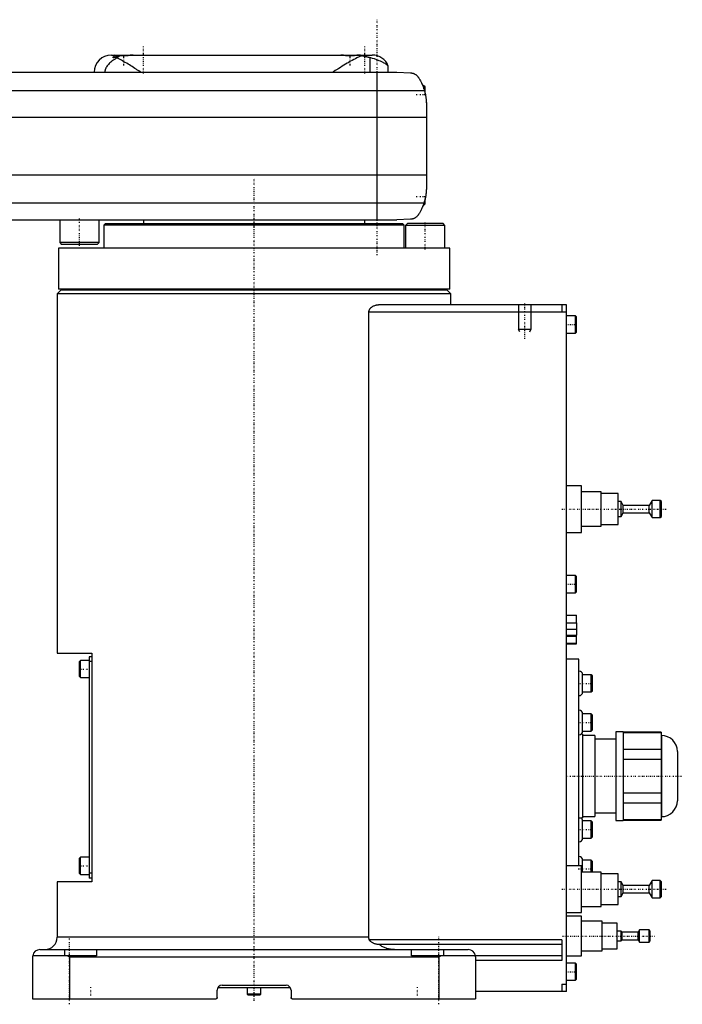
# Model space of a CAD drawing. Extents: x -502 to 174, y -319 to 715.
# Tile 3 of 4: x -95 to 174, y -319 to 81. Entities that reach past the tile are written whole.
import ezdxf

# ---------------------------------------------------------------- set-up
doc = ezdxf.new("R2010")
doc.units = 0
doc.linetypes.add('CENTER', pattern=[1.5, 0.45, -0.5, 0.05, -0.5])
for name, color, linetype in [('AM_0', 7, 'CONTINUOUS'), ('AM_10', 7, 'CONTINUOUS'), ('AM_7', 7, 'CENTER')]:
    doc.layers.add(name, color=color, linetype=linetype)

msp = doc.modelspace()

# ---------------------------------------------------------------- linework, layer by layer
at = {"layer": 'AM_0', "color": 7, "linetype": 'CONTINUOUS'}
for p, q in [((-58, 67), (48, 67)), ((-56.6, 67), (-57, 66.6)), ((-57, 66.6), (-57, 65.89)), ((-54.71, 66.6), (-57, 66.6)), ((-49.39, 66.99), (-49.4, 67)), ((35.4, 67), (35.39, 66.99)), ((42.61, 66.99), (42.6, 67)), ((46.98, 65.9), (46.98, 60)), ((54.53, 60), (54.53, 62.51)), ((-248, 60), (58, 60)), ((50, 0), (50, 60)), ((58, 60), (63.58, 59.75)), ((69.24, 52.43), (-259.24, 52.43)), ((69, 54.5), (68.53, 54.5)), ((69.5, 54), (69, 54.5)), ((69, 53.21), (69, 54.5)), ((69.5, 51.41), (69.5, 54)), ((70, 46.97), (70, 13.03)), ((70, 41.62), (-260, 41.62)), ((70, 18.16), (-260, 18.16)), ((69.5, 6.5), (69.5, 8.59)), ((69.01, 6.81), (-259.01, 6.81)), ((68.72, 6), (69, 6)), ((69, 6), (69, 6.79)), ((69, 6), (69.5, 6.5)), ((-251.5, 0), (58, 0)), ((-79, 0), (-79, -9.2)), ((-63, -9.2), (-63, 0)), ((-45, 0), (-45, -1.58)), ((45, -1.58), (45, 0)), ((63.58, 0.25), (58, 0)), ((-60.5, -1.58), (-61, -2.08)), ((-61, -2.08), (-61, -11.5)), ((61, -2.08), (-61, -2.08)), ((60.5, -1.58), (-60.5, -1.58)), ((61, -2.08), (60.5, -1.58)), ((61, -11.5), (61, -2.08)), ((62.37, -1.5), (61.57, -2.3)), ((61.57, -2.3), (61.57, -11.5)), ((77.57, -2.3), (61.57, -2.3)), ((76.77, -1.5), (62.37, -1.5)), ((77.57, -2.3), (76.77, -1.5)), ((77.57, -11.5), (77.57, -2.3)), ((-79.5, -11.5), (-79.5, -28.2)), ((79.5, -11.5), (-79.5, -11.5)), ((-79, -9.2), (-78.2, -10)), ((-63, -9.2), (-79, -9.2)), ((-63.8, -10), (-78.2, -10)), ((-63.8, -10), (-63, -9.2)), ((79.5, -28.2), (79.5, -11.5)), ((-78.5, -28.5), (-80, -30)), ((-80, -30), (-80, -176)), ((80, -30), (-80, -30)), ((79.5, -28.2), (-79.5, -28.2)), ((78.5, -28.5), (-78.5, -28.5)), ((-75, -28.2), (-75, -28.5)), ((75, -28.5), (75, -28.2)), ((80, -30), (78.5, -28.5)), ((80, -34.5), (80, -30)), ((127, -34.5), (50.56, -34.5)), ((125, -34.5), (125, -37.5)), ((127, -313.5), (127, -34.5)), ((46.64, -291.5), (46.64, -37.5)), ((127, -37.5), (46.64, -37.5)), ((130.6, -39), (127, -39)), ((131, -39.4), (130.6, -39)), ((130.6, -46), (130.6, -39)), ((131, -45.6), (131, -39.4)), ((127, -46), (130.6, -46)), ((130.6, -46), (131, -45.6)), ((133, -108), (127, -108)), ((133, -127), (133, -108)), ((141, -110.5), (133, -110.5)), ((141, -124.5), (141, -110.5)), ((148, -111.25), (141, -111.25)), ((148, -123.75), (148, -111.25)), ((149.1, -114.5), (148, -114.5)), ((150, -116), (149.1, -114.5)), ((149.1, -120.5), (149.1, -114.5)), ((160.5, -116), (150, -116)), ((150, -119), (150, -116)), ((161.7, -114), (160.5, -116)), ((160.5, -119), (160.5, -116)), ((165, -114), (161.7, -114)), ((161.7, -121), (161.7, -114)), ((165.5, -114.5), (165, -114)), ((165, -121), (165, -114)), ((165.5, -120.5), (165.5, -114.5)), ((149.1, -120.5), (150, -119)), ((150, -119), (160.5, -119)), ((160.5, -119), (161.7, -121)), ((141, -123.75), (148, -123.75)), ((148, -120.5), (149.1, -120.5)), ((161.7, -121), (165, -121)), ((165, -121), (165.5, -120.5)), ((127, -127), (133, -127)), ((133, -124.5), (141, -124.5)), ((130.6, -144.5), (127, -144.5)), ((131, -144.9), (130.6, -144.5)), ((130.6, -151.5), (130.6, -144.5)), ((131, -151.1), (131, -144.9)), ((127, -151.5), (130.6, -151.5)), ((130.6, -151.5), (131, -151.1)), ((127, -160.6), (131, -160.6)), ((127, -163.8), (131.1, -163.8)), ((131, -163.8), (131, -160.6)), ((131.1, -168.8), (131.1, -163.8)), ((127, -166.3), (131.1, -166.3)), ((127, -168.8), (131.1, -168.8)), ((127, -169.18), (131, -169.18)), ((127, -172), (131, -172)), ((131, -172.3), (131, -168.8)), ((-80, -176), (-66, -176)), ((-66, -176), (-66, -269)), ((127, -172.3), (131, -172.3)), ((-70.6, -179), (-71, -179.4)), ((-71, -185.6), (-71, -179.4)), ((-67, -179), (-70.6, -179)), ((-70.6, -186), (-70.6, -179)), ((-67, -177.5), (-67, -267.5)), ((-66, -177.5), (-67, -177.5)), ((-66, -179.5), (-67, -179.5)), ((132, -178.5), (127, -178.5)), ((132, -262.51), (132, -178.5)), ((-71, -185.6), (-70.6, -186)), ((-70.6, -186), (-67, -186)), ((137, -184.83), (133.5, -184.83)), ((133.5, -191.83), (133.5, -184.83)), ((137.5, -185.33), (137, -184.83)), ((137, -191.83), (137, -184.83)), ((137.5, -191.33), (137.5, -185.33)), ((133.5, -191.83), (137, -191.83)), ((137, -191.83), (137.5, -191.33)), ((137, -200.75), (133.5, -200.75)), ((133.5, -207.75), (133.5, -200.75)), ((137.5, -201.25), (137, -200.75)), ((137, -207.75), (137, -200.75)), ((137.5, -207.25), (137.5, -201.25)), ((133.5, -207.75), (137, -207.75)), ((137, -207.75), (137.5, -207.25)), ((150, -208), (147, -208)), ((147, -208), (147, -244)), ((150, -208), (150, -244)), ((133.5, -209), (132.83, -209)), ((133.5, -209), (133.5, -243)), ((138.5, -209.5), (133.5, -209.5)), ((138.5, -209.5), (138.5, -242.5)), ((147, -211), (138.5, -211)), ((165.47, -208.11), (150, -208.11)), ((150, -208.26), (165.47, -208.26)), ((165.47, -208.11), (165.47, -243.89)), ((165.51, -209.5), (165.47, -209.5)), ((165.51, -209.5), (165.51, -242.5)), ((165.47, -215.16), (150, -215.16)), ((172, -215.99), (172, -236.01)), ((150, -219.1), (165.47, -219.1)), ((165.47, -232.9), (150, -232.9)), ((150, -236.84), (165.47, -236.84)), ((132, -243), (133.5, -243)), ((133.5, -242.5), (138.5, -242.5)), ((138.5, -241), (147, -241)), ((147, -244), (150, -244)), ((165.47, -243.74), (150, -243.74)), ((150, -243.89), (165.47, -243.89)), ((165.47, -242.5), (165.51, -242.5)), ((137, -244.25), (133.5, -244.25)), ((133.5, -251.25), (133.5, -244.25)), ((137.5, -244.75), (137, -244.25)), ((137, -251.25), (137, -244.25)), ((137.5, -250.75), (137.5, -244.75)), ((133.5, -251.25), (137, -251.25)), ((137, -251.25), (137.5, -250.75)), ((-70.6, -259), (-71, -259.4)), ((-71, -265.6), (-71, -259.4)), ((-67, -259), (-70.6, -259)), ((-70.6, -266), (-70.6, -259)), ((133, -262.5), (127, -262.5)), ((133, -281.5), (133, -262.5)), ((137, -260.17), (133.5, -260.17)), ((133.5, -265), (133.5, -260.17)), ((137.5, -260.67), (137, -260.17)), ((137, -265), (137, -260.17)), ((137.5, -265), (137.5, -260.67)), ((-71, -265.6), (-70.6, -266)), ((-70.6, -266), (-67, -266)), ((-66, -265.5), (-67, -265.5)), ((-66, -267.5), (-67, -267.5)), ((141, -265), (133, -265)), ((141, -279), (141, -265)), ((148, -265.75), (141, -265.75)), ((148, -278.25), (148, -265.75)), ((-80, -269), (-80, -291.5)), ((-66, -269), (-80, -269)), ((149.1, -269), (148, -269)), ((150, -270.5), (149.1, -269)), ((149.1, -275), (149.1, -269)), ((160.5, -270.5), (150, -270.5)), ((150, -273.5), (150, -270.5)), ((161.7, -268.5), (160.5, -270.5)), ((160.5, -273.5), (160.5, -270.5)), ((165, -268.5), (161.7, -268.5)), ((161.7, -275.5), (161.7, -268.5)), ((165.5, -269), (165, -268.5)), ((165, -275.5), (165, -268.5)), ((165.5, -275), (165.5, -269)), ((148, -275), (149.1, -275)), ((149.1, -275), (150, -273.5)), ((150, -273.5), (160.5, -273.5)), ((160.5, -273.5), (161.7, -275.5)), ((161.7, -275.5), (165, -275.5)), ((165, -275.5), (165.5, -275)), ((133, -279), (141, -279)), ((141, -278.25), (148, -278.25)), ((127, -281.5), (133, -281.5)), ((133, -283), (127, -283)), ((133, -299), (133, -283)), ((141.5, -285), (133, -285)), ((141.5, -297), (141.5, -285)), ((147.5, -285.75), (141.5, -285.75)), ((147.5, -296.25), (147.5, -285.75)), ((46.64, -291.5), (-80, -291.5)), ((149.2, -289), (147.5, -289)), ((149.5, -289.5), (149.2, -289)), ((149.2, -293), (149.2, -289)), ((156, -289.5), (149.5, -289.5)), ((149.5, -292.5), (149.5, -289.5)), ((156.6, -288.5), (156, -289.5)), ((156, -292.5), (156, -289.5)), ((160.5, -288.5), (156.6, -288.5)), ((156.6, -293.5), (156.6, -288.5)), ((161, -289), (160.5, -288.5)), ((160.5, -293.5), (160.5, -288.5)), ((161, -293), (161, -289)), ((125, -292.5), (46.81, -292.5)), ((125, -294.5), (50.91, -294.5)), ((125, -292.5), (125, -301)), ((147.5, -293), (149.2, -293)), ((149.2, -293), (149.5, -292.5)), ((149.5, -292.5), (156, -292.5)), ((156, -292.5), (156.6, -293.5)), ((156.6, -293.5), (160.5, -293.5)), ((160.5, -293.5), (161, -293)), ((-90, -299.5), (-90, -316.5)), ((-64, -299), (-89.96, -299)), ((-87, -296.5), (87, -296.5)), ((-77, -296.5), (-77, -299)), ((-75, -299.5), (-76.12, -299)), ((-75, -299.5), (-75, -316.5)), ((-75, -299.5), (75, -299.5)), ((-64, -296.5), (-64, -299)), ((64, -299), (64, -296.5)), ((125, -299), (64, -299)), ((76.12, -299), (75, -299.5)), ((75, -299.5), (75, -316.5)), ((77, -296.5), (77, -299)), ((90, -299.5), (90, -316.5)), ((127, -299), (133, -299)), ((133, -297), (141.5, -297)), ((141.5, -296.25), (147.5, -296.25)), ((125, -301), (90, -301)), ((130.6, -302), (127, -302)), ((131, -302.4), (130.6, -302)), ((130.6, -309), (130.6, -302)), ((131, -308.6), (131, -302.4)), ((14.73, -312), (-14.73, -312)), ((-13, -311), (13, -311)), ((-2.75, -312), (-2.75, -314.6)), ((2.75, -314.6), (2.75, -312)), ((125, -310.5), (125, -313.5)), ((125, -310.5), (127, -310.5)), ((127, -309), (130.6, -309)), ((130.6, -309), (131, -308.6)), ((-15, -316), (-15, -313)), ((-2.75, -314.6), (-2.35, -315)), ((2.75, -314.6), (-2.75, -314.6)), ((2.35, -315), (-2.35, -315)), ((2.35, -315), (2.75, -314.6)), ((15, -313), (15, -316)), ((127, -313.5), (90, -313.5)), ((-90, -316.5), (-15.5, -316.5)), ((15.5, -316.5), (90, -316.5))]:
    msp.add_line(p, q, dxfattribs=at)
for points in [[(-55.72, 65.78, 0), (-55.99, 65.65, 0), (-56.5, 65.37, 0), (-56.99, 65.08, 0), (-57.22, 64.93, 0), (-57.44, 64.78, 0), (-57.86, 64.46, 0), (-58.25, 64.15, 0), (-58.61, 63.83, 0), (-58.93, 63.51, 0), (-59.22, 63.2, 0), (-59.36, 63.04, 0), (-59.48, 62.89, 0), (-59.72, 62.57, 0), (-59.93, 62.25, 0), (-60.12, 61.93, 0), (-60.22, 61.74, 0), (-60.25, 61.68, 0), (-60.27, 61.63, 0), (-60.28, 61.6, 0), (-60.3, 61.57, 0), (-60.32, 61.52, 0), (-60.34, 61.46, 0), (-60.37, 61.41, 0), (-60.39, 61.35, 0), (-60.41, 61.3, 0), (-60.42, 61.27, 0), (-60.43, 61.24, 0), (-60.45, 61.19, 0), (-60.47, 61.13, 0), (-60.48, 61.1, 0), (-60.48, 61.07, 0), (-60.5, 61.02, 0), (-60.52, 60.96, 0), (-60.53, 60.93, 0), (-60.53, 60.9, 0), (-60.55, 60.84, 0), (-60.56, 60.79, 0), (-60.58, 60.73, 0), (-60.59, 60.67, 0), (-60.6, 60.6, 0), (-60.6, 60.57, 0), (-60.61, 60.54, 0), (-60.62, 60.48, 0), (-60.63, 60.42, 0), (-60.63, 60.35, 0), (-60.64, 60.29, 0), (-60.64, 60.23, 0), (-60.65, 60.19, 0), (-60.65, 60.16, 0), (-60.65, 60.1, 0), (-60.65, 60.03, 0), (-60.65, 60, 0)], [(-54.39, 66.69, 0), (-54.53, 66.65, 0), (-54.8, 66.57, 0), (-55.06, 66.5, 0), (-55.19, 66.46, 0), (-55.31, 66.42, 0), (-55.55, 66.34, 0), (-55.78, 66.26, 0), (-56, 66.18, 0), (-56.12, 66.14, 0), (-56.15, 66.13, 0), (-56.19, 66.12, 0), (-56.2, 66.11, 0), (-56.22, 66.11, 0), (-56.25, 66.1, 0), (-56.28, 66.09, 0), (-56.32, 66.08, 0), (-56.35, 66.07, 0), (-56.38, 66.06, 0), (-56.39, 66.05, 0), (-56.41, 66.05, 0), (-56.44, 66.04, 0), (-56.47, 66.03, 0), (-56.48, 66.02, 0), (-56.5, 66.02, 0), (-56.53, 66.01, 0), (-56.55, 66, 0), (-56.57, 66, 0), (-56.58, 65.99, 0), (-56.61, 65.98, 0), (-56.64, 65.98, 0), (-56.66, 65.97, 0), (-56.69, 65.96, 0), (-56.71, 65.96, 0), (-56.73, 65.95, 0), (-56.74, 65.95, 0), (-56.76, 65.94, 0), (-56.79, 65.94, 0), (-56.81, 65.93, 0), (-56.83, 65.93, 0), (-56.85, 65.92, 0), (-56.87, 65.92, 0), (-56.88, 65.92, 0), (-56.9, 65.91, 0), (-56.92, 65.91, 0), (-56.94, 65.9, 0), (-56.96, 65.9, 0), (-56.98, 65.9, 0), (-56.99, 65.9, 0), (-57, 65.89, 0), (-57.01, 65.89, 0), (-57.03, 65.89, 0), (-57.05, 65.89, 0), (-57.07, 65.89, 0), (-57.08, 65.89, 0), (-57.09, 65.89, 0), (-57.1, 65.89, 0), (-57.11, 65.89, 0), (-57.13, 65.89, 0), (-57.14, 65.89, 0), (-57.15, 65.89, 0), (-57.17, 65.89, 0), (-57.17, 65.89, 0), (-57.18, 65.89, 0), (-57.19, 65.89, 0), (-57.2, 65.89, 0), (-57.21, 65.9, 0), (-57.21, 65.9, 0), (-57.22, 65.9, 0), (-57.23, 65.9, 0), (-57.24, 65.91, 0), (-57.24, 65.91, 0), (-57.25, 65.91, 0), (-57.26, 65.92, 0), (-57.26, 65.92, 0), (-57.27, 65.93, 0), (-57.27, 65.93, 0), (-57.28, 65.93, 0), (-57.28, 65.94, 0), (-57.28, 65.94, 0), (-57.29, 65.95, 0), (-57.29, 65.96, 0), (-57.29, 65.96, 0), (-57.3, 65.97, 0), (-57.3, 65.97, 0), (-57.3, 65.98, 0), (-57.3, 65.99, 0), (-57.3, 65.99, 0), (-57.3, 66, 0)], [(-57.3, 66, 0), (-57.3, 66.01, 0), (-57.3, 66.02, 0), (-57.29, 66.04, 0), (-57.29, 66.05, 0), (-57.29, 66.06, 0), (-57.28, 66.08, 0), (-57.27, 66.1, 0), (-57.26, 66.12, 0), (-57.25, 66.14, 0), (-57.23, 66.16, 0), (-57.22, 66.17, 0), (-57.22, 66.18, 0), (-57.2, 66.2, 0), (-57.18, 66.22, 0), (-57.15, 66.25, 0), (-57.13, 66.27, 0), (-57.1, 66.29, 0), (-57.09, 66.3, 0), (-57.08, 66.32, 0), (-57.05, 66.34, 0), (-57.02, 66.36, 0), (-57, 66.38, 0)], [(-54.39, 66.69, 0), (-54.43, 66.67, 0), (-54.51, 66.63, 0), (-54.59, 66.6, 0), (-54.62, 66.58, 0), (-54.66, 66.56, 0), (-54.74, 66.52, 0), (-54.81, 66.47, 0), (-54.89, 66.43, 0), (-54.96, 66.38, 0), (-55.04, 66.34, 0), (-55.08, 66.31, 0), (-55.11, 66.28, 0), (-55.19, 66.23, 0), (-55.26, 66.18, 0), (-55.33, 66.12, 0), (-55.41, 66.07, 0), (-55.48, 66.01, 0), (-55.51, 65.98, 0), (-55.55, 65.94, 0), (-55.62, 65.88, 0), (-55.69, 65.82, 0), (-55.72, 65.78, 0)], [(-46, 60, 0), (-46.27, 60.17, 0), (-46.8, 60.51, 0), (-47.34, 60.86, 0), (-47.62, 61.04, 0), (-47.89, 61.21, 0), (-48.45, 61.56, 0), (-49, 61.92, 0), (-49.56, 62.27, 0), (-50.12, 62.61, 0), (-50.68, 62.96, 0), (-50.95, 63.13, 0), (-51.23, 63.3, 0), (-51.78, 63.63, 0), (-52.33, 63.95, 0), (-52.88, 64.27, 0), (-53.41, 64.57, 0), (-53.94, 64.87, 0), (-54.2, 65.01, 0), (-54.46, 65.15, 0), (-54.98, 65.41, 0), (-55.48, 65.66, 0), (-55.72, 65.78, 0)], [(-49.19, 67, 0), (-49.21, 67, 0), (-49.23, 67, 0), (-49.26, 67, 0), (-49.28, 67, 0), (-49.29, 67, 0), (-49.32, 67, 0), (-49.35, 66.99, 0), (-49.38, 66.99, 0), (-49.41, 66.99, 0), (-49.44, 66.99, 0), (-49.46, 66.99, 0), (-49.48, 66.98, 0), (-49.51, 66.98, 0), (-49.54, 66.98, 0), (-49.58, 66.97, 0), (-49.61, 66.97, 0), (-49.64, 66.97, 0), (-49.66, 66.96, 0), (-49.68, 66.96, 0), (-49.72, 66.96, 0), (-49.75, 66.95, 0), (-49.77, 66.95, 0), (-49.79, 66.95, 0), (-49.82, 66.94, 0), (-49.86, 66.94, 0), (-49.88, 66.93, 0), (-49.9, 66.93, 0), (-49.94, 66.93, 0), (-49.98, 66.92, 0), (-50.01, 66.91, 0), (-50.05, 66.91, 0), (-50.09, 66.9, 0), (-50.12, 66.9, 0), (-50.14, 66.9, 0), (-50.18, 66.89, 0), (-50.22, 66.88, 0), (-50.26, 66.88, 0), (-50.31, 66.87, 0), (-50.35, 66.86, 0), (-50.37, 66.86, 0), (-50.39, 66.85, 0), (-50.44, 66.85, 0), (-50.48, 66.84, 0), (-50.53, 66.83, 0), (-50.58, 66.83, 0), (-50.62, 66.82, 0), (-50.65, 66.81, 0), (-50.67, 66.81, 0), (-50.72, 66.8, 0), (-50.77, 66.8, 0), (-50.82, 66.79, 0), (-50.87, 66.78, 0), (-50.92, 66.77, 0), (-50.94, 66.77, 0), (-50.97, 66.77, 0), (-51.02, 66.76, 0), (-51.07, 66.75, 0), (-51.12, 66.75, 0), (-51.17, 66.74, 0), (-51.22, 66.73, 0), (-51.25, 66.73, 0), (-51.28, 66.73, 0), (-51.33, 66.72, 0), (-51.38, 66.71, 0), (-51.41, 66.71, 0), (-51.43, 66.71, 0), (-51.49, 66.7, 0), (-51.54, 66.69, 0), (-51.57, 66.69, 0), (-51.6, 66.69, 0), (-51.65, 66.68, 0), (-51.7, 66.68, 0), (-51.76, 66.67, 0), (-51.81, 66.67, 0), (-51.87, 66.66, 0), (-51.9, 66.66, 0), (-51.92, 66.66, 0), (-51.98, 66.65, 0), (-52.04, 66.65, 0), (-52.09, 66.64, 0), (-52.15, 66.64, 0), (-52.2, 66.64, 0), (-52.23, 66.64, 0), (-52.26, 66.63, 0), (-52.31, 66.63, 0), (-52.37, 66.63, 0), (-52.43, 66.62, 0), (-52.48, 66.62, 0), (-52.54, 66.62, 0), (-52.57, 66.62, 0), (-52.59, 66.62, 0), (-52.65, 66.62, 0), (-52.7, 66.61, 0), (-52.76, 66.61, 0), (-52.82, 66.61, 0), (-52.87, 66.61, 0), (-52.9, 66.61, 0), (-52.93, 66.61, 0), (-52.98, 66.61, 0), (-53.03, 66.61, 0), (-53.09, 66.61, 0), (-53.14, 66.61, 0), (-53.2, 66.61, 0), (-53.23, 66.61, 0), (-53.25, 66.61, 0), (-53.31, 66.62, 0), (-53.37, 66.62, 0), (-53.39, 66.62, 0), (-53.42, 66.62, 0), (-53.48, 66.62, 0), (-53.53, 66.62, 0), (-53.56, 66.62, 0), (-53.59, 66.63, 0), (-53.64, 66.63, 0), (-53.7, 66.63, 0), (-53.76, 66.63, 0), (-53.81, 66.64, 0), (-53.87, 66.64, 0), (-53.9, 66.64, 0), (-53.92, 66.65, 0), (-53.98, 66.65, 0), (-54.03, 66.65, 0), (-54.09, 66.66, 0), (-54.15, 66.66, 0), (-54.2, 66.67, 0), (-54.23, 66.67, 0), (-54.26, 66.67, 0), (-54.31, 66.68, 0), (-54.36, 66.68, 0), (-54.39, 66.69, 0)], [(43.84, 66.65, 0), (43.55, 66.55, 0), (42.96, 66.33, 0), (42.38, 66.08, 0), (42.08, 65.95, 0), (41.78, 65.81, 0), (41.16, 65.51, 0), (40.52, 65.18, 0), (39.87, 64.83, 0), (39.21, 64.46, 0), (38.53, 64.07, 0), (38.19, 63.87, 0), (37.85, 63.67, 0), (37.16, 63.25, 0), (36.46, 62.83, 0), (35.77, 62.4, 0), (35.07, 61.96, 0), (34.38, 61.52, 0), (34.03, 61.3, 0), (33.69, 61.08, 0), (33, 60.64, 0), (32.33, 60.21, 0), (32, 60, 0)], [(42.58, 66.99, 0), (42.56, 66.99, 0), (42.51, 66.98, 0), (42.46, 66.98, 0), (42.44, 66.98, 0), (42.42, 66.97, 0), (42.37, 66.97, 0), (42.31, 66.96, 0), (42.26, 66.95, 0), (42.21, 66.95, 0), (42.15, 66.94, 0), (42.13, 66.93, 0), (42.1, 66.93, 0), (42.04, 66.92, 0), (41.99, 66.91, 0), (41.93, 66.91, 0), (41.87, 66.9, 0), (41.81, 66.89, 0), (41.78, 66.88, 0), (41.75, 66.88, 0), (41.68, 66.87, 0), (41.62, 66.86, 0), (41.58, 66.85, 0), (41.55, 66.85, 0), (41.48, 66.84, 0), (41.42, 66.82, 0), (41.38, 66.82, 0), (41.35, 66.81, 0), (41.28, 66.8, 0), (41.21, 66.79, 0), (41.13, 66.78, 0), (41.06, 66.77, 0), (40.99, 66.76, 0), (40.95, 66.76, 0), (40.91, 66.75, 0), (40.84, 66.74, 0), (40.76, 66.73, 0), (40.68, 66.72, 0), (40.61, 66.71, 0), (40.53, 66.7, 0), (40.49, 66.7, 0), (40.45, 66.69, 0), (40.37, 66.69, 0), (40.29, 66.68, 0), (40.21, 66.67, 0), (40.13, 66.66, 0), (40.05, 66.66, 0), (40.01, 66.65, 0), (39.97, 66.65, 0), (39.89, 66.64, 0), (39.8, 66.64, 0), (39.72, 66.63, 0), (39.64, 66.63, 0), (39.56, 66.62, 0), (39.52, 66.62, 0), (39.48, 66.62, 0), (39.4, 66.62, 0), (39.31, 66.62, 0), (39.23, 66.61, 0), (39.15, 66.61, 0), (39.07, 66.61, 0), (39.03, 66.61, 0), (38.99, 66.61, 0), (38.91, 66.61, 0), (38.83, 66.61, 0), (38.79, 66.61, 0), (38.75, 66.61, 0), (38.67, 66.62, 0), (38.59, 66.62, 0), (38.55, 66.62, 0), (38.51, 66.62, 0), (38.42, 66.62, 0), (38.34, 66.63, 0), (38.26, 66.63, 0), (38.18, 66.64, 0), (38.1, 66.64, 0), (38.06, 66.65, 0), (38.02, 66.65, 0), (37.93, 66.66, 0), (37.85, 66.66, 0), (37.77, 66.67, 0), (37.69, 66.68, 0), (37.61, 66.69, 0), (37.57, 66.69, 0), (37.53, 66.7, 0), (37.45, 66.7, 0), (37.38, 66.71, 0), (37.3, 66.72, 0), (37.22, 66.73, 0), (37.15, 66.74, 0), (37.11, 66.75, 0), (37.07, 66.75, 0), (37, 66.76, 0), (36.92, 66.77, 0), (36.85, 66.78, 0), (36.78, 66.8, 0), (36.71, 66.81, 0), (36.67, 66.81, 0), (36.64, 66.82, 0), (36.57, 66.83, 0), (36.5, 66.84, 0), (36.43, 66.85, 0), (36.37, 66.86, 0), (36.3, 66.87, 0), (36.27, 66.87, 0), (36.24, 66.88, 0), (36.18, 66.89, 0), (36.12, 66.9, 0), (36.09, 66.9, 0), (36.06, 66.91, 0), (36, 66.92, 0), (35.95, 66.92, 0), (35.92, 66.93, 0), (35.89, 66.93, 0), (35.83, 66.94, 0), (35.78, 66.95, 0), (35.73, 66.96, 0), (35.67, 66.96, 0), (35.62, 66.97, 0), (35.6, 66.97, 0), (35.57, 66.97, 0), (35.52, 66.98, 0), (35.48, 66.98, 0), (35.43, 66.99, 0), (35.38, 66.99, 0), (35.34, 67, 0), (35.32, 67, 0), (35.3, 67, 0), (35.25, 67, 0), (35.21, 67, 0), (35.19, 67, 0)], [(43.3, 67, 0), (43.3, 66.99, 0), (43.29, 66.99, 0), (43.29, 66.99, 0), (43.28, 66.99, 0), (43.27, 66.99, 0), (43.25, 66.99, 0), (43.23, 66.99, 0), (43.2, 66.98, 0), (43.17, 66.98, 0), (43.14, 66.98, 0), (43.12, 66.98, 0), (43.1, 66.98, 0), (43.05, 66.98, 0), (43, 66.98, 0), (42.95, 66.98, 0), (42.89, 66.98, 0), (42.83, 66.98, 0), (42.8, 66.99, 0), (42.77, 66.99, 0), (42.7, 66.99, 0), (42.62, 66.99, 0), (42.58, 66.99, 0)], [(43.84, 66.65, 0), (43.81, 66.66, 0), (43.74, 66.69, 0), (43.67, 66.72, 0), (43.64, 66.74, 0), (43.6, 66.75, 0), (43.53, 66.78, 0), (43.46, 66.8, 0), (43.39, 66.83, 0), (43.32, 66.85, 0), (43.26, 66.87, 0), (43.22, 66.88, 0), (43.18, 66.89, 0), (43.11, 66.91, 0), (43.04, 66.92, 0), (42.97, 66.94, 0), (42.9, 66.95, 0), (42.83, 66.96, 0), (42.8, 66.97, 0), (42.76, 66.97, 0), (42.69, 66.98, 0), (42.62, 66.99, 0), (42.58, 66.99, 0)], [(43.25, 67, 0), (43.26, 67, 0), (43.29, 67, 0), (43.3, 67, 0), (43.3, 67, 0)], [(46.98, 65.9, 0), (46.91, 65.92, 0), (46.76, 65.96, 0), (46.61, 65.99, 0), (46.54, 66.01, 0), (46.46, 66.03, 0), (46.31, 66.07, 0), (46.15, 66.11, 0), (45.98, 66.15, 0), (45.81, 66.2, 0), (45.64, 66.24, 0), (45.56, 66.26, 0), (45.47, 66.28, 0), (45.29, 66.33, 0), (45.11, 66.37, 0), (44.92, 66.41, 0), (44.73, 66.46, 0), (44.54, 66.5, 0), (44.44, 66.52, 0), (44.35, 66.54, 0), (44.15, 66.59, 0), (43.94, 66.63, 0), (43.84, 66.65, 0)], [(54.53, 62.51, 0), (54.53, 62.52, 0), (54.48, 62.56, 0), (54.38, 62.65, 0), (54.32, 62.71, 0), (54.24, 62.77, 0), (54.05, 62.93, 0), (53.81, 63.11, 0), (53.53, 63.31, 0), (53.2, 63.52, 0), (52.82, 63.75, 0), (52.61, 63.87, 0), (52.4, 63.98, 0), (51.93, 64.22, 0), (51.41, 64.46, 0), (50.85, 64.7, 0), (50.25, 64.93, 0), (49.6, 65.16, 0), (49.25, 65.27, 0), (48.9, 65.38, 0), (48.16, 65.6, 0), (47.38, 65.81, 0), (46.98, 65.9, 0)], [(63.58, 59.75, 0), (63.6, 59.75, 0), (63.63, 59.74, 0), (63.67, 59.74, 0), (63.68, 59.74, 0), (63.7, 59.74, 0), (63.73, 59.74, 0), (63.76, 59.73, 0), (63.8, 59.73, 0), (63.83, 59.73, 0), (63.86, 59.72, 0), (63.88, 59.72, 0), (63.9, 59.72, 0), (63.93, 59.71, 0), (63.96, 59.71, 0), (63.99, 59.71, 0), (64.02, 59.7, 0), (64.06, 59.7, 0), (64.07, 59.69, 0), (64.09, 59.69, 0), (64.12, 59.68, 0), (64.15, 59.68, 0), (64.16, 59.68, 0), (64.18, 59.67, 0), (64.21, 59.67, 0), (64.24, 59.66, 0), (64.25, 59.66, 0), (64.27, 59.65, 0), (64.3, 59.65, 0), (64.32, 59.64, 0), (64.35, 59.63, 0), (64.38, 59.63, 0), (64.41, 59.62, 0), (64.42, 59.62, 0), (64.44, 59.61, 0), (64.47, 59.6, 0), (64.49, 59.6, 0), (64.59, 59.57, 0), (64.74, 59.52, 0), (64.9, 59.46, 0), (65.05, 59.39, 0), (65.13, 59.36, 0), (65.21, 59.32, 0), (65.37, 59.23, 0), (65.53, 59.14, 0), (65.69, 59.03, 0), (65.84, 58.92, 0), (66, 58.79, 0), (66.07, 58.73, 0), (66.14, 58.66, 0), (66.28, 58.53, 0), (66.41, 58.38, 0), (66.48, 58.31, 0)], [(66.48, 58.31, 0), (66.55, 58.19, 0), (66.72, 57.95, 0), (66.88, 57.69, 0), (66.97, 57.56, 0), (67.05, 57.42, 0), (67.22, 57.14, 0), (67.39, 56.85, 0), (67.56, 56.55, 0), (67.72, 56.24, 0), (67.89, 55.91, 0), (67.97, 55.75, 0), (68.05, 55.58, 0), (68.21, 55.24, 0), (68.37, 54.88, 0), (68.52, 54.53, 0), (68.66, 54.16, 0), (68.8, 53.78, 0), (68.87, 53.6, 0), (68.94, 53.4, 0), (69.06, 53.02, 0), (69.18, 52.62, 0), (69.24, 52.43, 0)], [(68.09, 55.5, 0), (68.09, 55.5, 0), (68.09, 55.49, 0), (68.1, 55.48, 0), (68.1, 55.47, 0), (68.11, 55.46, 0), (68.12, 55.44, 0), (68.13, 55.4, 0), (68.15, 55.37, 0), (68.17, 55.32, 0), (68.2, 55.27, 0), (68.21, 55.24, 0), (68.22, 55.21, 0), (68.25, 55.15, 0), (68.28, 55.08, 0), (68.31, 55, 0), (68.35, 54.92, 0), (68.39, 54.84, 0), (68.41, 54.79, 0), (68.43, 54.75, 0), (68.47, 54.65, 0), (68.51, 54.55, 0), (68.53, 54.5, 0)], [(68.09, 55.5, 0), (68.09, 55.5, 0), (68.09, 55.49, 0), (68.1, 55.48, 0), (68.1, 55.47, 0), (68.11, 55.46, 0), (68.12, 55.44, 0), (68.13, 55.4, 0), (68.15, 55.37, 0), (68.17, 55.32, 0), (68.2, 55.27, 0), (68.21, 55.24, 0), (68.22, 55.21, 0), (68.25, 55.15, 0), (68.28, 55.08, 0), (68.31, 55, 0), (68.35, 54.92, 0), (68.39, 54.84, 0), (68.41, 54.79, 0), (68.43, 54.75, 0), (68.47, 54.65, 0), (68.51, 54.55, 0), (68.53, 54.5, 0)], [(69.24, 52.43, 0), (69.28, 52.27, 0), (69.37, 51.97, 0), (69.44, 51.66, 0), (69.48, 51.51, 0), (69.51, 51.35, 0), (69.58, 51.05, 0), (69.64, 50.74, 0), (69.7, 50.44, 0), (69.75, 50.13, 0), (69.79, 49.83, 0), (69.82, 49.68, 0), (69.84, 49.52, 0), (69.87, 49.22, 0), (69.9, 48.92, 0), (69.93, 48.63, 0), (69.95, 48.33, 0), (69.97, 48.03, 0), (69.98, 47.88, 0), (69.99, 47.73, 0), (69.99, 47.42, 0), (70, 47.12, 0), (70, 46.97, 0)], [(69.5, 51.41, 0), (69.53, 51.27, 0), (69.59, 50.98, 0), (69.65, 50.69, 0), (69.68, 50.54, 0), (69.7, 50.4, 0), (69.75, 50.1, 0), (69.8, 49.81, 0), (69.84, 49.51, 0), (69.87, 49.23, 0), (69.9, 48.95, 0), (69.91, 48.81, 0), (69.93, 48.68, 0), (69.95, 48.43, 0), (69.96, 48.18, 0), (69.98, 47.96, 0), (69.98, 47.75, 0), (69.99, 47.55, 0), (69.99, 47.46, 0), (70, 47.37, 0), (70, 47.19, 0), (70, 47.04, 0), (70, 46.97, 0)], [(70, 13.03, 0), (70, 12.86, 0), (69.99, 12.52, 0), (69.98, 12.18, 0), (69.97, 12.01, 0), (69.96, 11.84, 0), (69.94, 11.5, 0), (69.91, 11.15, 0), (69.88, 10.81, 0), (69.83, 10.46, 0), (69.79, 10.12, 0), (69.76, 9.94, 0), (69.73, 9.77, 0), (69.67, 9.42, 0), (69.6, 9.07, 0), (69.53, 8.72, 0), (69.45, 8.37, 0), (69.36, 8.03, 0), (69.32, 7.85, 0), (69.27, 7.68, 0), (69.17, 7.33, 0), (69.06, 6.99, 0), (69.01, 6.81, 0)], [(70, 13.03, 0), (70, 12.94, 0), (70, 12.76, 0), (69.99, 12.57, 0), (69.99, 12.47, 0), (69.99, 12.36, 0), (69.98, 12.14, 0), (69.97, 11.91, 0), (69.95, 11.67, 0), (69.93, 11.42, 0), (69.91, 11.15, 0), (69.9, 11.02, 0), (69.88, 10.89, 0), (69.85, 10.62, 0), (69.82, 10.34, 0), (69.78, 10.07, 0), (69.74, 9.8, 0), (69.69, 9.53, 0), (69.67, 9.4, 0), (69.64, 9.26, 0), (69.59, 8.99, 0), (69.53, 8.72, 0), (69.5, 8.59, 0)], [(70, 13.03, 0), (70, 12.94, 0), (70, 12.76, 0), (69.99, 12.57, 0), (69.99, 12.47, 0), (69.99, 12.36, 0), (69.98, 12.14, 0), (69.97, 11.91, 0), (69.95, 11.67, 0), (69.93, 11.42, 0), (69.91, 11.15, 0), (69.9, 11.02, 0), (69.88, 10.89, 0), (69.85, 10.62, 0), (69.82, 10.34, 0), (69.78, 10.07, 0), (69.74, 9.8, 0), (69.69, 9.53, 0), (69.67, 9.4, 0), (69.64, 9.26, 0), (69.59, 8.99, 0), (69.53, 8.72, 0), (69.5, 8.59, 0)], [(69.01, 6.81, 0), (68.95, 6.65, 0), (68.84, 6.32, 0), (68.72, 5.99, 0), (68.66, 5.83, 0), (68.59, 5.66, 0), (68.46, 5.34, 0), (68.33, 5.03, 0), (68.19, 4.72, 0), (68.05, 4.42, 0), (67.91, 4.12, 0), (67.83, 3.97, 0), (67.76, 3.83, 0), (67.61, 3.55, 0), (67.46, 3.27, 0), (67.3, 3, 0), (67.15, 2.74, 0), (67, 2.49, 0), (66.92, 2.37, 0), (66.85, 2.25, 0), (66.7, 2.02, 0), (66.55, 1.8, 0), (66.48, 1.69, 0)], [(68.72, 6, 0), (68.7, 5.95, 0), (68.66, 5.85, 0), (68.63, 5.75, 0), (68.61, 5.71, 0), (68.59, 5.66, 0), (68.56, 5.58, 0), (68.53, 5.49, 0), (68.49, 5.42, 0), (68.47, 5.35, 0), (68.44, 5.29, 0), (68.43, 5.26, 0), (68.42, 5.23, 0), (68.39, 5.18, 0), (68.37, 5.13, 0), (68.36, 5.09, 0), (68.34, 5.06, 0), (68.33, 5.04, 0), (68.33, 5.03, 0), (68.32, 5.02, 0), (68.32, 5.01, 0), (68.32, 5, 0), (68.32, 5, 0)], [(66.48, 1.69, 0), (66.4, 1.61, 0), (66.26, 1.45, 0), (66.11, 1.31, 0), (66.03, 1.24, 0), (65.95, 1.17, 0), (65.8, 1.05, 0), (65.64, 0.94, 0), (65.49, 0.84, 0), (65.33, 0.75, 0), (65.18, 0.67, 0), (65.1, 0.63, 0), (65.02, 0.59, 0), (64.87, 0.53, 0), (64.72, 0.48, 0), (64.57, 0.42, 0), (64.47, 0.4, 0), (64.44, 0.39, 0), (64.42, 0.38, 0), (64.4, 0.38, 0), (64.39, 0.37, 0), (64.36, 0.37, 0), (64.33, 0.36, 0), (64.3, 0.35, 0), (64.28, 0.35, 0), (64.25, 0.34, 0), (64.23, 0.34, 0), (64.22, 0.33, 0), (64.19, 0.33, 0), (64.16, 0.32, 0), (64.14, 0.32, 0), (64.13, 0.32, 0), (64.1, 0.31, 0), (64.07, 0.31, 0), (64.05, 0.3, 0), (64.04, 0.3, 0), (64.01, 0.3, 0), (63.98, 0.29, 0), (63.95, 0.29, 0), (63.92, 0.28, 0), (63.88, 0.28, 0), (63.87, 0.28, 0), (63.85, 0.28, 0), (63.82, 0.27, 0), (63.79, 0.27, 0), (63.76, 0.27, 0), (63.73, 0.26, 0), (63.69, 0.26, 0), (63.68, 0.26, 0), (63.66, 0.26, 0), (63.63, 0.26, 0), (63.6, 0.25, 0), (63.58, 0.25, 0)], [(46.64, -37.5, 0), (46.64, -37.47, 0), (46.64, -37.42, 0), (46.64, -37.36, 0), (46.64, -37.33, 0), (46.65, -37.3, 0), (46.65, -37.25, 0), (46.66, -37.19, 0), (46.67, -37.14, 0), (46.68, -37.09, 0), (46.69, -37.03, 0), (46.69, -37, 0), (46.7, -36.98, 0), (46.71, -36.92, 0), (46.73, -36.87, 0), (46.75, -36.82, 0), (46.76, -36.77, 0), (46.78, -36.72, 0), (46.79, -36.69, 0), (46.8, -36.67, 0), (46.82, -36.62, 0), (46.84, -36.57, 0), (46.86, -36.54, 0), (46.87, -36.52, 0), (46.89, -36.47, 0), (46.92, -36.42, 0), (46.93, -36.4, 0), (46.94, -36.37, 0), (46.97, -36.32, 0), (47, -36.28, 0), (47.03, -36.23, 0), (47.06, -36.19, 0), (47.09, -36.14, 0), (47.1, -36.12, 0), (47.12, -36.1, 0), (47.15, -36.06, 0), (47.18, -36.01, 0), (47.21, -35.97, 0), (47.25, -35.93, 0), (47.28, -35.89, 0), (47.3, -35.87, 0), (47.32, -35.85, 0), (47.35, -35.81, 0), (47.39, -35.77, 0), (47.43, -35.74, 0), (47.46, -35.7, 0), (47.5, -35.66, 0), (47.52, -35.65, 0), (47.54, -35.63, 0), (47.58, -35.59, 0), (47.61, -35.56, 0), (47.65, -35.53, 0), (47.69, -35.49, 0), (47.73, -35.46, 0), (47.75, -35.45, 0), (47.77, -35.43, 0), (47.81, -35.4, 0), (47.85, -35.37, 0), (47.98, -35.28, 0), (48.11, -35.2, 0), (48.23, -35.12, 0), (48.49, -34.98, 0), (48.76, -34.86, 0), (49.04, -34.75, 0), (49.32, -34.67, 0), (49.6, -34.6, 0), (49.74, -34.57, 0), (49.88, -34.55, 0), (50.15, -34.52, 0), (50.42, -34.5, 0), (50.56, -34.5, 0)], [(46.81, -292.5, 0), (46.8, -292.47, 0), (46.78, -292.42, 0), (46.77, -292.36, 0), (46.76, -292.33, 0), (46.75, -292.31, 0), (46.73, -292.25, 0), (46.72, -292.19, 0), (46.71, -292.14, 0), (46.7, -292.08, 0), (46.68, -292.03, 0), (46.68, -292, 0), (46.67, -291.97, 0), (46.67, -291.91, 0), (46.66, -291.86, 0), (46.65, -291.8, 0), (46.65, -291.75, 0), (46.64, -291.69, 0), (46.64, -291.66, 0), (46.64, -291.64, 0), (46.64, -291.58, 0), (46.64, -291.53, 0), (46.64, -291.5, 0)], [(50.91, -294.5, 0), (50.89, -294.5, 0), (50.85, -294.5, 0), (50.81, -294.5, 0), (50.79, -294.5, 0), (50.77, -294.5, 0), (50.73, -294.5, 0), (50.69, -294.49, 0), (50.54, -294.48, 0), (50.29, -294.45, 0), (50.16, -294.43, 0), (50.03, -294.4, 0), (49.77, -294.35, 0), (49.51, -294.28, 0), (49.24, -294.2, 0), (48.97, -294.11, 0), (48.71, -294.01, 0), (48.58, -293.96, 0), (48.45, -293.9, 0), (48.2, -293.78, 0), (47.97, -293.65, 0), (47.74, -293.52, 0), (47.62, -293.43, 0), (47.58, -293.41, 0), (47.55, -293.38, 0), (47.53, -293.37, 0), (47.51, -293.36, 0), (47.48, -293.33, 0), (47.45, -293.31, 0), (47.42, -293.28, 0), (47.38, -293.26, 0), (47.35, -293.23, 0), (47.34, -293.21, 0), (47.32, -293.2, 0), (47.29, -293.17, 0), (47.26, -293.14, 0), (47.24, -293.13, 0), (47.23, -293.11, 0), (47.2, -293.08, 0), (47.17, -293.05, 0), (47.15, -293.04, 0), (47.14, -293.02, 0), (47.11, -292.99, 0), (47.08, -292.96, 0), (47.05, -292.92, 0), (47.03, -292.89, 0), (47, -292.86, 0), (46.99, -292.84, 0), (46.98, -292.82, 0), (46.95, -292.79, 0), (46.93, -292.75, 0), (46.91, -292.71, 0), (46.89, -292.68, 0), (46.87, -292.64, 0), (46.86, -292.62, 0), (46.85, -292.6, 0), (46.83, -292.56, 0), (46.82, -292.52, 0), (46.81, -292.5, 0)], [(57.06, -296.5, 0), (56.89, -296.5, 0), (56.53, -296.49, 0), (56.16, -296.46, 0), (55.98, -296.45, 0), (55.79, -296.43, 0), (55.42, -296.38, 0), (55.04, -296.32, 0), (54.68, -296.24, 0), (54.32, -296.16, 0), (53.97, -296.06, 0), (53.8, -296.01, 0), (53.64, -295.96, 0), (53.3, -295.84, 0), (52.96, -295.71, 0), (52.61, -295.56, 0), (52.27, -295.39, 0), (51.94, -295.21, 0), (51.78, -295.12, 0), (51.63, -295.02, 0), (51.33, -294.82, 0), (51.05, -294.61, 0), (50.91, -294.5, 0)], [(-89.96, -299, 0), (-89.97, -299.08, 0), (-89.99, -299.25, 0), (-90, -299.42, 0), (-90, -299.5, 0)], [(90, -299.5, 0), (90, -299.42, 0), (89.99, -299.25, 0), (89.97, -299.08, 0), (89.96, -299, 0)], [(-15, -316, 0), (-15, -316, 0), (-15, -316.01, 0), (-15, -316.02, 0), (-15, -316.02, 0), (-15, -316.02, 0), (-15, -316.03, 0), (-15, -316.03, 0), (-15, -316.04, 0), (-15, -316.05, 0), (-15, -316.05, 0), (-15, -316.06, 0), (-15, -316.06, 0), (-15, -316.07, 0), (-15.01, -316.07, 0), (-15.01, -316.08, 0), (-15.01, -316.08, 0), (-15.01, -316.09, 0), (-15.01, -316.09, 0), (-15.01, -316.1, 0), (-15.01, -316.1, 0), (-15.01, -316.11, 0), (-15.01, -316.11, 0), (-15.01, -316.12, 0), (-15.02, -316.12, 0), (-15.02, -316.13, 0), (-15.02, -316.13, 0), (-15.02, -316.14, 0), (-15.02, -316.14, 0), (-15.02, -316.15, 0), (-15.02, -316.15, 0), (-15.03, -316.16, 0), (-15.03, -316.17, 0), (-15.03, -316.17, 0), (-15.03, -316.17, 0), (-15.03, -316.18, 0), (-15.04, -316.18, 0), (-15.04, -316.19, 0), (-15.04, -316.2, 0), (-15.04, -316.2, 0), (-15.04, -316.21, 0), (-15.05, -316.21, 0), (-15.05, -316.21, 0), (-15.05, -316.22, 0), (-15.05, -316.23, 0), (-15.06, -316.23, 0), (-15.06, -316.24, 0), (-15.06, -316.24, 0), (-15.06, -316.24, 0), (-15.07, -316.25, 0), (-15.07, -316.25, 0), (-15.07, -316.26, 0), (-15.08, -316.27, 0), (-15.08, -316.27, 0), (-15.08, -316.27, 0), (-15.08, -316.28, 0), (-15.09, -316.28, 0), (-15.09, -316.29, 0), (-15.09, -316.29, 0), (-15.1, -316.3, 0), (-15.1, -316.3, 0), (-15.1, -316.3, 0), (-15.11, -316.31, 0), (-15.11, -316.31, 0), (-15.11, -316.32, 0), (-15.12, -316.32, 0), (-15.12, -316.32, 0), (-15.12, -316.33, 0), (-15.13, -316.33, 0), (-15.13, -316.33, 0), (-15.13, -316.34, 0), (-15.13, -316.34, 0), (-15.14, -316.35, 0), (-15.14, -316.35, 0), (-15.15, -316.35, 0), (-15.15, -316.36, 0), (-15.15, -316.36, 0), (-15.16, -316.36, 0), (-15.16, -316.37, 0), (-15.16, -316.37, 0), (-15.17, -316.38, 0), (-15.17, -316.38, 0), (-15.18, -316.38, 0), (-15.18, -316.39, 0), (-15.18, -316.39, 0), (-15.19, -316.39, 0), (-15.19, -316.39, 0), (-15.2, -316.4, 0), (-15.2, -316.4, 0), (-15.21, -316.41, 0), (-15.21, -316.41, 0), (-15.21, -316.41, 0), (-15.22, -316.41, 0), (-15.22, -316.42, 0), (-15.23, -316.42, 0), (-15.24, -316.42, 0), (-15.24, -316.43, 0), (-15.24, -316.43, 0), (-15.25, -316.43, 0), (-15.25, -316.43, 0), (-15.26, -316.44, 0), (-15.26, -316.44, 0), (-15.27, -316.44, 0), (-15.27, -316.45, 0), (-15.28, -316.45, 0), (-15.28, -316.45, 0), (-15.29, -316.45, 0), (-15.29, -316.45, 0), (-15.29, -316.46, 0), (-15.3, -316.46, 0), (-15.3, -316.46, 0), (-15.31, -316.46, 0), (-15.31, -316.46, 0), (-15.32, -316.46, 0), (-15.32, -316.47, 0), (-15.33, -316.47, 0), (-15.33, -316.47, 0), (-15.34, -316.47, 0), (-15.35, -316.48, 0), (-15.35, -316.48, 0), (-15.35, -316.48, 0), (-15.36, -316.48, 0), (-15.36, -316.48, 0), (-15.37, -316.48, 0), (-15.38, -316.48, 0), (-15.38, -316.49, 0), (-15.39, -316.49, 0), (-15.39, -316.49, 0), (-15.4, -316.49, 0), (-15.4, -316.49, 0), (-15.4, -316.49, 0)], [(15.01, -316.07, 0), (15, -316.06, 0), (15, -316.04, 0), (15, -316.01, 0), (15, -316, 0)], [(15.5, -316.5, 0), (15.5, -316.5, 0), (15.49, -316.5, 0), (15.49, -316.5, 0), (15.48, -316.5, 0), (15.48, -316.5, 0), (15.47, -316.5, 0), (15.47, -316.5, 0), (15.46, -316.5, 0), (15.46, -316.5, 0), (15.45, -316.5, 0), (15.45, -316.5, 0), (15.44, -316.5, 0), (15.44, -316.5, 0), (15.43, -316.5, 0), (15.43, -316.49, 0), (15.42, -316.49, 0), (15.41, -316.49, 0), (15.41, -316.49, 0), (15.41, -316.49, 0), (15.4, -316.49, 0), (15.4, -316.49, 0), (15.39, -316.49, 0), (15.39, -316.49, 0), (15.38, -316.49, 0), (15.38, -316.48, 0), (15.37, -316.48, 0), (15.37, -316.48, 0), (15.37, -316.48, 0), (15.36, -316.48, 0), (15.35, -316.48, 0), (15.35, -316.48, 0), (15.34, -316.47, 0), (15.34, -316.47, 0), (15.34, -316.47, 0), (15.33, -316.47, 0), (15.32, -316.47, 0), (15.32, -316.47, 0), (15.31, -316.46, 0), (15.31, -316.46, 0), (15.3, -316.46, 0), (15.3, -316.46, 0), (15.3, -316.46, 0), (15.29, -316.45, 0), (15.28, -316.45, 0), (15.28, -316.45, 0), (15.27, -316.45, 0), (15.27, -316.44, 0), (15.27, -316.44, 0), (15.26, -316.44, 0), (15.26, -316.44, 0), (15.25, -316.43, 0), (15.25, -316.43, 0), (15.24, -316.43, 0), (15.24, -316.43, 0), (15.24, -316.42, 0), (15.23, -316.42, 0), (15.23, -316.42, 0), (15.22, -316.41, 0), (15.21, -316.41, 0), (15.21, -316.41, 0), (15.21, -316.41, 0), (15.2, -316.4, 0), (15.2, -316.4, 0), (15.2, -316.4, 0), (15.19, -316.39, 0), (15.19, -316.39, 0), (15.19, -316.39, 0), (15.18, -316.38, 0), (15.18, -316.38, 0), (15.18, -316.38, 0), (15.17, -316.38, 0), (15.17, -316.37, 0), (15.16, -316.37, 0), (15.16, -316.37, 0), (15.15, -316.36, 0), (15.15, -316.36, 0), (15.15, -316.36, 0), (15.15, -316.35, 0), (15.14, -316.35, 0), (15.14, -316.34, 0), (15.13, -316.34, 0), (15.13, -316.34, 0), (15.13, -316.33, 0), (15.13, -316.33, 0), (15.12, -316.33, 0), (15.12, -316.32, 0), (15.11, -316.32, 0), (15.11, -316.31, 0), (15.11, -316.31, 0), (15.1, -316.31, 0), (15.1, -316.3, 0), (15.1, -316.3, 0), (15.09, -316.29, 0), (15.09, -316.29, 0), (15.09, -316.28, 0), (15.08, -316.28, 0), (15.08, -316.28, 0), (15.08, -316.27, 0), (15.08, -316.27, 0), (15.07, -316.26, 0), (15.07, -316.26, 0), (15.07, -316.25, 0), (15.06, -316.25, 0), (15.06, -316.24, 0), (15.06, -316.24, 0), (15.06, -316.24, 0), (15.06, -316.23, 0), (15.05, -316.23, 0), (15.05, -316.22, 0), (15.05, -316.22, 0), (15.05, -316.21, 0), (15.05, -316.21, 0), (15.04, -316.21, 0), (15.04, -316.2, 0), (15.04, -316.2, 0), (15.04, -316.19, 0), (15.04, -316.18, 0), (15.03, -316.18, 0), (15.03, -316.18, 0), (15.03, -316.17, 0), (15.03, -316.17, 0), (15.03, -316.16, 0), (15.02, -316.15, 0), (15.02, -316.15, 0), (15.02, -316.14, 0), (15.02, -316.14, 0), (15.02, -316.14, 0), (15.02, -316.13, 0), (15.02, -316.12, 0), (15.01, -316.12, 0)]]:
    msp.add_polyline3d(points, dxfattribs=at)
for centre, radius, start, end in [((-58, 60), 7, 90, 180), ((48, 60), 7, 21.0345, 90), ((132, -184.83), 1.5, 0, 90), ((132, -191.83), 1.5, 270, 0), ((132, -200.75), 1.5, 0, 90), ((132, -207.75), 1.5, 270, 0), ((165.51, -215.99), 6.49, 0, 90), ((165.51, -236.01), 6.49, 270, 0), ((132, -244.25), 1.5, 0, 56.4427), ((132, -251.25), 1.5, 270, 0), ((132, -260.17), 1.5, 0, 90), ((-85, -291.5), 5, 270, 0), ((-87, -299.5), 3, 90, 170.4059), ((87, -299.5), 3, 9.5941, 90), ((-13, -313), 2, 90, 180), ((13, -313), 2, 0, 90), ((-15.5, -316), 0.5, 270, 0), ((15.5, -316), 0.5, 180, 270)]:
    msp.add_arc(centre, radius, start, end, dxfattribs=at)
at = {"layer": 'AM_10', "color": 7, "linetype": 'CONTINUOUS'}
for p, q in [((107.5, -34.5), (107.5, -44.5)), ((112.5, -34.5), (112.5, -44.5)), ((112.5, -44.5), (107.5, -44.5)), ((107.93, -45.5), (107.5, -44.5)), ((112.07, -45.5), (112.5, -44.5))]:
    msp.add_line(p, q, dxfattribs=at)
at = {"layer": 'AM_7', "color": 4, "linetype": 'CENTER'}
for p, q in [((50, -14.35), (50, 81.35)), ((-45, 59.5), (-45, 70.5)), ((45, 59.5), (45, 70.5)), ((-53, 62.8), (-53, 67.2)), ((39, 62.8), (39, 67.2)), ((65.8, 51), (70.2, 51)), ((0, -317.3), (0, 16.93)), ((65.8, 9.5), (70.2, 9.5)), ((-71, -10.5), (-71, 0.5)), ((0, -3.25), (0, 2.25)), ((69.57, -12), (69.57, -1)), ((110, -48.35), (110, -33.84)), ((126.8, -42.5), (131.2, -42.5)), ((125.08, -117.5), (167.43, -117.5)), ((126.8, -148), (131.2, -148)), ((126.8, -166.3), (131.31, -166.3)), ((-71.2, -182.5), (-66.8, -182.5)), ((131.72, -188.33), (137.78, -188.33)), ((131.72, -204.25), (137.78, -204.25)), ((126.75, -226), (174, -226)), ((131.72, -247.75), (137.78, -247.75)), ((-71.2, -262.5), (-66.8, -262.5)), ((131.72, -263.67), (137.78, -263.67)), ((125.08, -272), (167.43, -272)), ((-75, -318.75), (-75, -291.25)), ((75, -318.75), (75, -291.25)), ((125.3, -291), (162.7, -291)), ((126.8, -305.5), (131.2, -305.5)), ((-66.35, -315.15), (-66.35, -311.85)), ((66.35, -315.15), (66.35, -311.85))]:
    msp.add_line(p, q, dxfattribs=at)

doc.saveas('drawing.dxf')
